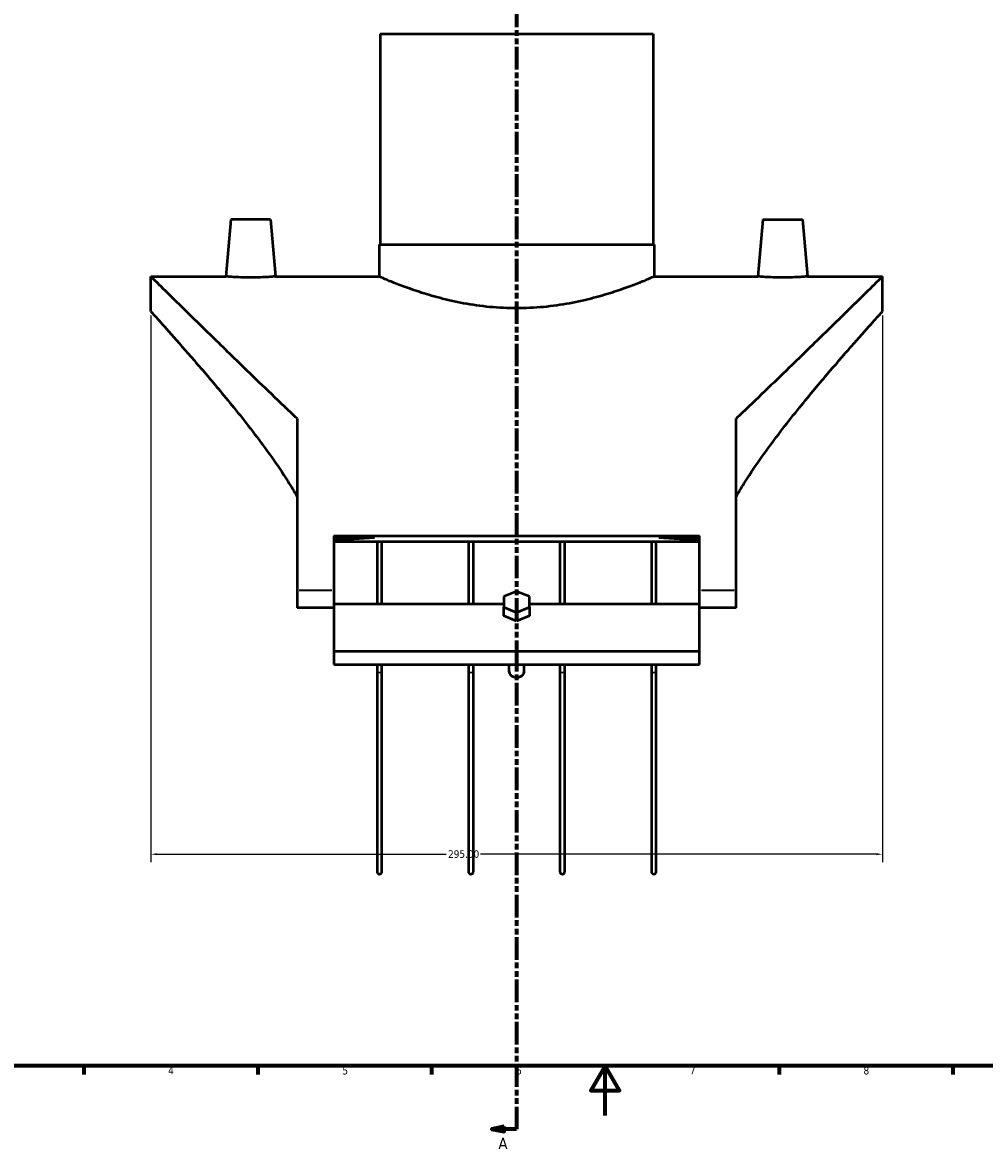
# Model space of a CAD drawing. Header units: millimetres. Extents: x -202 to 1349, y -321 to 892.
# Tile 3 of 6: x 185 to 573, y -12 to 441. Entities that reach past the tile are written whole.
import ezdxf

# ---------------------------------------------------------------- set-up
doc = ezdxf.new("R2010")
doc.units = ezdxf.units.MM
doc.linetypes.add('DOUBLE_DASH_CHAIN', pattern=[1.2403, 0.6614, -0.0827, 0.1654, -0.0827, 0.1654, -0.0827])
for name, color, linetype, lineweight in [('Border (ANSI)', 7, 'Continuous', 70), ('Dimension (ANSI)', 7, 'Continuous', 25), ('Section Line (ANSI)', 7, 'DOUBLE_DASH_CHAIN', 70), ('Visible (ANSI)', 7, 'Continuous', 50), ('Visible Narrow (ANSI)', 7, 'Continuous', 35)]:
    doc.layers.add(name, color=color, linetype=linetype, lineweight=lineweight)
doc.styles.add('Label Text (ANSI)', font='tahoma.ttf')
doc.styles.add('Note Text (ANSI)', font='tahoma.ttf')
doc.dimstyles.new('Default - mm (ANSI)', dxfattribs={"dimtxt": 3.048, "dimasz": 2.5, "dimexe": 3.175, "dimexo": 1.6002, "dimgap": 0.8, "dimtad": 0, "dimtoh": 1, "dimrnd": 1e-08, "dimzin": 4, "dimdsep": 46, "dimtxsty": 'Note Text (ANSI)', "dimcen": 0.09, "dimdle": 10, "dimclrd": 256, "dimclre": 256, "dimclrt": 256, "dimadec": 1, "dimazin": 1, "dimtfac": 1, "dimtofl": 0, "dimtmove": 0, "dimatfit": 3, "dimfxl": 1, "dimtolj": 1, "dimtzin": 4, "dimlwd": -1, "dimlwe": -1, "dimarcsym": 0})

# ---------------------------------------------------------------- blocks, each defined once
blk = doc.blocks.new('Borders Default Border')
at = {"layer": 'Border (ANSI)'}
for p, q in [((210.25, 20), (210.25, 16.55)), ((280.33, 20), (280.33, 16.55)), ((350.42, 20), (350.42, 16.55)), ((490.58, 20), (490.58, 16.55)), ((560.67, 20), (560.67, 16.55))]:
    blk.add_line(p, q, dxfattribs=at)
at = {"layer": 'Border (ANSI)', "flags": 128}
for points in [[(20, 20), (20, 574), (821, 574), (821, 20), (20, 20)], [(420.5, 0), (420.5, 20), (414.73, 10), (426.27, 10), (420.5, 20)]]:
    blk.add_lwpolyline(points, dxfattribs=at)
at = {"layer": 'Border (ANSI)', "char_height": 3.05, "attachment_point": 7, "style": 'Note Text (ANSI)'}
for s, insert in [('4', (244.23, 16.55)), ('5', (314.48, 16.49)), ('6', (384.49, 16.49)), ('7', (454.6, 16.55)), ('8', (524.63, 16.48))]:
    blk.add_mtext(s, dxfattribs=dict(at, insert=insert))
blk = doc.blocks.new('2dTransSection0')
at = {"layer": 'Section Line (ANSI)', "linetype": 'Continuous'}
for p, q in [((379.76, 483.32), (374.76, 482.32)), ((379.76, 482.32), (374.76, 482.32)), ((374.76, 482.32), (379.76, 481.32)), ((379.76, 481.32), (379.76, 483.32)), ((384.76, 482.32), (379.76, 482.32)), ((384.76, 482.32), (384.76, 473.32)), ((384.76, 3.5), (384.76, -5.5)), ((379.76, -4.5), (374.76, -5.5)), ((379.76, -6.5), (379.76, -4.5)), ((379.76, -5.5), (374.76, -5.5)), ((374.76, -5.5), (379.76, -6.5)), ((384.76, -5.5), (379.76, -5.5))]:
    blk.add_line(p, q, dxfattribs=at)
at = {"layer": 'Section Line (ANSI)', "linetype": 'DOUBLE_DASH_CHAIN', "ltscale": 13.78732}
blk.add_line((384.76, 482.32), (384.76, -5.5), dxfattribs=at)
at = {"layer": 'Section Line (ANSI)', "linetype": 'Continuous', "flags": 128}
for points in [[(379.76, 483.32), (374.76, 482.32), (379.76, 481.32), (379.76, 483.32)], [(379.76, -4.5), (374.76, -5.5), (379.76, -6.5), (379.76, -4.5)]]:
    blk.add_lwpolyline(points, dxfattribs=at)
at = {"layer": 'Section Line (ANSI)'}
for points in [[(379.76, 483.32), (374.76, 482.32), (379.76, 481.32), (379.76, 483.32)], [(379.76, -4.5), (374.76, -5.5), (379.76, -6.5), (379.76, -4.5)]]:
    blk.add_solid(points, dxfattribs=at)
at = {"layer": 'Section Line (ANSI)', "char_height": 4.57, "attachment_point": 7, "style": 'Label Text (ANSI)'}
for insert in [(377.4, 485.82), (377.4, -13.57)]:
    blk.add_mtext('A', dxfattribs=dict(at, insert=insert))
blk = doc.blocks.new('*D10')
at = {"layer": 'Defpoints', "color": 0, "transparency": 16777216}
for p in [(237.26, 324.33), (532.26, 324.33), (237.26, 105.38)]:
    blk.add_point(p, dxfattribs=at)
at = {"layer": 'Dimension (ANSI)', "transparency": 16777216}
for p, q in [((237.26, 322.73), (237.26, 102.21)), ((532.26, 322.73), (532.26, 102.21)), ((239.76, 105.38), (356.3, 105.38)), ((529.76, 105.38), (370.22, 105.38))]:
    blk.add_line(p, q, dxfattribs=at)
for points in [[(239.76, 105.8), (239.76, 104.97), (237.26, 105.38)], [(529.76, 105.8), (529.76, 104.97), (532.26, 105.38)]]:
    blk.add_solid(points, dxfattribs=at)
at = {"layer": 'Dimension (ANSI)', "transparency": 16777216, "insert": (357.1, 106.97), "char_height": 3.048, "attachment_point": 1, "style": 'Note Text (ANSI)'}
blk.add_mtext('\\A1;295.00', dxfattribs=at)

msp = doc.modelspace()

# ---------------------------------------------------------------- linework, layer by layer
at = {"layer": 'Visible (ANSI)'}
for p, q in [((329.759, 436.333), (439.759, 436.333)), ((329.759, 436.333), (329.759, 351.333)), ((439.759, 436.333), (439.759, 351.333)), ((269.487, 361.433), (267.474, 338.433)), ((285.487, 361.433), (269.487, 361.433)), ((285.487, 361.433), (287.499, 338.433)), ((484.032, 361.433), (482.02, 338.433)), ((484.032, 361.433), (500.032, 361.433)), ((500.032, 361.433), (502.044, 338.433)), ((329.259, 351.333), (440.259, 351.333)), ((329.259, 351.333), (329.259, 338.433)), ((440.259, 351.333), (440.259, 338.433)), ((237.259, 324.333), (237.259, 338.433)), ((237.259, 338.433), (267.474, 338.433)), ((287.499, 338.433), (329.259, 338.433)), ((440.259, 338.433), (482.02, 338.433)), ((502.044, 338.433), (532.259, 338.433)), ((532.259, 324.333), (532.259, 338.433)), ((296.259, 281.091), (296.259, 211.833)), ((473.259, 211.833), (473.259, 281.091)), ((311.009, 233.817), (311.009, 211.833)), ((311.009, 233.817), (458.509, 233.817)), ((327.465, 232.96), (311.009, 232.96)), ((458.509, 231.368), (311.009, 231.368)), ((328.447, 231.368), (328.447, 206.454)), ((330.447, 206.454), (330.447, 231.368)), ((365.322, 231.368), (365.322, 206.454)), ((367.322, 206.454), (367.322, 231.368)), ((402.197, 231.368), (402.197, 206.454)), ((404.197, 206.454), (404.197, 231.368)), ((439.072, 231.368), (439.072, 206.454)), ((441.072, 206.454), (441.072, 231.368)), ((458.509, 232.96), (442.054, 232.96)), ((458.509, 211.833), (458.509, 233.817)), ((296.259, 211.833), (296.259, 204.815)), ((311.009, 211.833), (311.009, 206.454)), ((384.759, 211.42), (379.563, 209.299)), ((379.563, 209.299), (379.563, 205.056)), ((389.955, 209.299), (384.759, 211.42)), ((389.955, 205.056), (389.955, 209.299)), ((458.509, 206.454), (458.509, 211.833)), ((473.259, 204.815), (473.259, 211.833)), ((311.009, 204.815), (296.259, 204.815)), ((311.009, 206.454), (311.009, 187.254)), ((311.009, 206.454), (379.563, 206.454)), ((379.563, 205.056), (384.759, 202.935)), ((379.563, 201.521), (379.563, 205.056)), ((384.759, 202.935), (389.955, 205.056)), ((389.955, 206.454), (458.509, 206.454)), ((389.955, 205.056), (389.955, 201.521)), ((458.509, 187.254), (458.509, 206.454)), ((473.259, 204.815), (458.509, 204.815)), ((384.759, 199.399), (379.563, 201.521)), ((384.759, 199.399), (384.759, 202.935)), ((389.955, 201.521), (384.759, 199.399)), ((311.009, 187.254), (311.009, 181.872)), ((311.009, 187.254), (458.509, 187.254)), ((458.509, 181.872), (458.509, 187.254)), ((311.009, 181.872), (458.509, 181.872)), ((328.447, 181.872), (328.447, 179.008)), ((330.447, 179.008), (330.447, 181.872)), ((365.322, 181.872), (365.322, 179.008)), ((367.322, 179.008), (367.322, 181.872)), ((381.759, 178.893), (381.759, 181.872)), ((387.759, 178.893), (387.759, 181.872)), ((402.197, 181.872), (402.197, 179.008)), ((404.197, 179.008), (404.197, 181.872)), ((439.072, 181.872), (439.072, 179.008)), ((441.072, 179.008), (441.072, 181.872)), ((328.447, 179.008), (328.447, 98.333)), ((330.447, 98.333), (330.447, 179.008)), ((365.322, 179.008), (365.322, 98.333)), ((367.322, 98.333), (367.322, 179.008)), ((402.197, 179.008), (402.197, 98.333)), ((404.197, 98.333), (404.197, 179.008)), ((439.072, 179.008), (439.072, 98.333)), ((441.072, 98.333), (441.072, 179.008))]:
    msp.add_line(p, q, dxfattribs=at)
for centre in [(329.447, 98.333), (366.322, 98.333), (403.197, 98.333), (440.072, 98.333)]:
    msp.add_arc(centre, 1, 180, 0, dxfattribs=at)
for centre, major_axis, ratio, start_param, end_param in [((361.936, 211.833), (-124.677, 0), 0.176327, 4.992521, 5.1331661), ((407.583, 211.833), (124.677, 0), 0.176327, 1.1500192, 1.2906643), ((384.759, 178.893), (-3, 0), 0.7071068, 0, 3.1415927)]:
    msp.add_ellipse(centre, major_axis=major_axis, ratio=ratio, start_param=start_param, end_param=end_param, dxfattribs=at)
for points, knots in [([(296.259, 281.091), (295.427, 281.881), (294.598, 282.668), (286.724, 290.162), (279.961, 296.691), (268.781, 307.539), (263.887, 312.312), (254.97, 321.03), (250.95, 324.974), (244.308, 331.496), (241.681, 334.081), (238.156, 337.55), (237.259, 338.433), (237.259, 338.433)], [9.1744293, 9.1744293, 9.1744293, 9.1744293, 9.5469858, 9.5469858, 12.7293144, 12.7293144, 15.2993771, 15.2993771, 17.8694398, 17.8694398, 20.4395025, 20.4395025, 23.0095652, 23.0095652, 23.0095652, 23.0095652]), ([(277.487, 338.034), (276.226, 338.034), (274.883, 338.055), (272.413, 338.13), (271.287, 338.184), (269.512, 338.284), (268.744, 338.337), (267.725, 338.412), (267.474, 338.433), (267.474, 338.433)], [0, 0, 0, 0, 0.3781277, 0.3781277, 0.7562554, 0.7562554, 1.1340812, 1.1340812, 1.5119071, 1.5119071, 1.5119071, 1.5119071]), ([(287.499, 338.433), (287.499, 338.433), (287.248, 338.412), (286.23, 338.337), (285.461, 338.284), (283.686, 338.184), (282.56, 338.13), (280.091, 338.055), (278.747, 338.034), (277.487, 338.034)], [4.5357212, 4.5357212, 4.5357212, 4.5357212, 4.913547, 4.913547, 5.2913728, 5.2913728, 5.6695005, 5.6695005, 6.0476283, 6.0476283, 6.0476283, 6.0476283]), ([(440.259, 338.433), (440.259, 338.433), (439.916, 338.281), (438.488, 337.665), (437.403, 337.2), (434.556, 336.032), (432.791, 335.327), (428.733, 333.806), (426.439, 332.991), (421.565, 331.401), (418.809, 330.569), (412.797, 328.987), (409.541, 328.238), (402.722, 326.979), (399.153, 326.47), (391.942, 325.789), (388.299, 325.619), (381.219, 325.619), (377.577, 325.789), (370.366, 326.47), (366.797, 326.979), (359.978, 328.238), (356.722, 328.987), (350.71, 330.569), (347.954, 331.401), (343.079, 332.991), (340.786, 333.806), (336.728, 335.327), (334.963, 336.032), (332.115, 337.2), (331.031, 337.665), (329.602, 338.281), (329.259, 338.433), (329.259, 338.433)], [8.48948, 8.48948, 8.48948, 8.48948, 9.5498628, 9.5498628, 10.6102456, 10.6102456, 11.6706285, 11.6706285, 12.7310113, 12.7310113, 13.7929985, 13.7929985, 14.8549856, 14.8549856, 15.9169728, 15.9169728, 16.9789599, 16.9789599, 18.0409471, 18.0409471, 19.1029342, 19.1029342, 20.1649214, 20.1649214, 21.2269085, 21.2269085, 22.2872914, 22.2872914, 23.3476742, 23.3476742, 24.408057, 24.408057, 25.4684399, 25.4684399, 25.4684399, 25.4684399]), ([(532.259, 338.433), (532.259, 338.433), (531.363, 337.55), (527.838, 334.081), (525.211, 331.496), (518.569, 324.974), (514.548, 321.03), (505.632, 312.312), (500.737, 307.539), (489.557, 296.691), (482.794, 290.162), (474.921, 282.668), (474.092, 281.881), (473.259, 281.091)], [-23.0095652, -23.0095652, -23.0095652, -23.0095652, -20.4395025, -20.4395025, -17.8694398, -17.8694398, -15.2993771, -15.2993771, -12.7293144, -12.7293144, -9.5469858, -9.5469858, -9.1744293, -9.1744293, -9.1744293, -9.1744293]), ([(502.044, 338.433), (502.044, 338.433), (501.794, 338.412), (500.775, 338.337), (500.007, 338.284), (498.231, 338.184), (497.105, 338.13), (494.636, 338.055), (493.292, 338.034), (490.772, 338.034), (489.428, 338.055), (486.959, 338.13), (485.833, 338.184), (484.058, 338.284), (483.289, 338.337), (482.27, 338.412), (482.02, 338.433), (482.02, 338.433)], [1.5119071, 1.5119071, 1.5119071, 1.5119071, 1.8897329, 1.8897329, 2.2675587, 2.2675587, 2.6456864, 2.6456864, 3.0238141, 3.0238141, 3.4019418, 3.4019418, 3.7800695, 3.7800695, 4.1578954, 4.1578954, 4.5357212, 4.5357212, 4.5357212, 4.5357212]), ([(237.259, 324.333), (237.259, 324.333), (237.964, 323.553), (240.757, 320.446), (242.842, 318.121), (248.104, 312.19), (251.285, 308.578), (258.283, 300.49), (262.099, 296.012), (270.076, 286.385), (274.562, 280.834), (283.637, 268.909), (288.23, 262.54), (293.768, 253.803), (295.04, 251.709), (296.26, 249.588)], [18.9365452, 18.9365452, 18.9365452, 18.9365452, 21.2131915, 21.2131915, 23.4898378, 23.4898378, 25.766484, 25.766484, 28.0431303, 28.0431303, 30.5006203, 30.5006203, 32.9581104, 32.9581104, 33.7189734, 33.7189734, 33.7189734, 33.7189734]), ([(473.259, 249.588), (474.479, 251.709), (475.751, 253.803), (481.289, 262.54), (485.882, 268.909), (494.957, 280.834), (499.442, 286.385), (507.42, 296.012), (511.235, 300.49), (518.233, 308.578), (521.414, 312.19), (526.676, 318.121), (528.762, 320.446), (531.554, 323.553), (532.259, 324.333), (532.259, 324.333)], [42.0272076, 42.0272076, 42.0272076, 42.0272076, 42.7880706, 42.7880706, 45.2455607, 45.2455607, 47.7030507, 47.7030507, 49.979697, 49.979697, 52.2563432, 52.2563432, 54.5329895, 54.5329895, 56.8096357, 56.8096357, 56.8096357, 56.8096357]), ([(385.264, 187.255), (385.096, 187.219), (384.926, 187.2), (384.759, 187.2), (384.592, 187.2), (384.423, 187.219), (384.255, 187.255)], [1.82148751, 1.82148751, 1.82148751, 1.82148751, 1.87156378, 1.87156378, 1.87156378, 1.92164006, 1.92164006, 1.92164006, 1.92164006])]:
    msp.add_open_spline(points, degree=3, knots=knots, dxfattribs=at)
at = {"layer": 'Visible Narrow (ANSI)'}
for p, q in [((310.272, 211.833), (296.997, 211.833)), ((472.522, 211.833), (459.247, 211.833))]:
    msp.add_line(p, q, dxfattribs=at)
for centre, major_axis, start_param, end_param in [((329.447, 179.008), (1, 0), 3.2986723, 6.1261057), ((366.322, 179.008), (1, 0), 3.2986723, 6.1261057), ((403.197, 179.008), (-1, 0), 0.1570796, 2.984513), ((440.072, 179.008), (-1, 0), 0.1570796, 2.984513)]:
    msp.add_ellipse(centre, major_axis=major_axis, ratio=0.2892029, start_param=start_param, end_param=end_param, dxfattribs=at)

# ---------------------------------------------------------------- block references
msp.add_blockref('Borders Default Border', (0, 0))
at = {"layer": 'Section Line (ANSI)'}
msp.add_blockref('2dTransSection0', (0, 0), dxfattribs=at)

# ---------------------------------------------------------------- dimensions: what is measured, and where the dimension line sits
at = {"layer": 'Dimension (ANSI)'}
dim = msp.add_linear_dim(base=(237.259, 105.383), p1=(532.259, 324.333), p2=(237.259, 324.333), angle=180, dimstyle='Default - mm (ANSI)', override={"dimgap": 0.8, "dimtoh": 0, "dimdec": 2, "dimtol": 0, "dimlim": 0, "dimtp": 0, "dimtm": 0, "dimtdec": 2, "dimatfit": 1}, dxfattribs=at)
dim.commit()
dim.dimension.update_dxf_attribs({"geometry": '*D10', "text_midpoint": (363.259, 105.383), "dimtype": 160})

doc.saveas('drawing.dxf')
